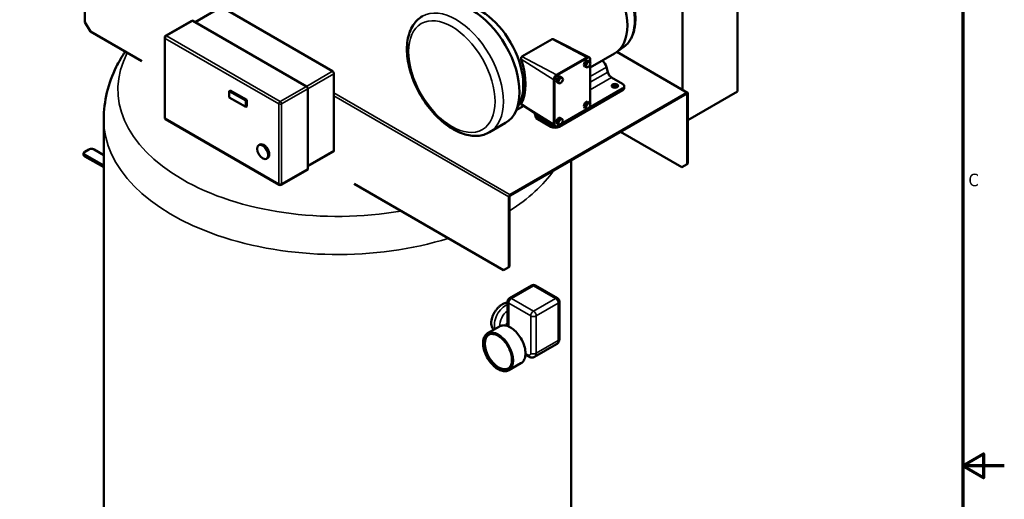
# Model space of a CAD drawing. Header units: inches. Extents: x 1 to 226, y 4 to 143.
# Tile 72 of 81: x 163 to 226, y 71 to 102. Entities that reach past the tile are written whole.
import ezdxf

# ---------------------------------------------------------------- set-up
doc = ezdxf.new("R2010")
doc.units = ezdxf.units.IN
doc.header["$LTSCALE"] = 6.666667
doc.header["$MEASUREMENT"] = 0
for name, color, linetype, lineweight in [('Border (ANSI)', 7, 'Continuous', 70), ('Visible (ANSI)', 7, 'Continuous', 50), ('Visible Narrow (ANSI)', 7, 'Continuous', 35)]:
    doc.layers.add(name, color=color, linetype=linetype, lineweight=lineweight)
doc.styles.add('Note Text (ANSI)', font='tahoma.ttf')

# ---------------------------------------------------------------- blocks, each defined once
blk = doc.blocks.new('Borders Default Border')
at = {"layer": 'Border (ANSI)', "flags": 128}
for points in [[(0.5, 1), (0.5, 21), (33.5, 21), (33.5, 1), (0.5, 1)], [(33.9, 11), (33.5, 11), (33.7, 11.1155), (33.7, 10.8845), (33.5, 11)]]:
    blk.add_lwpolyline(points, dxfattribs=at)
at = {"layer": 'Border (ANSI)', "insert": (33.5557, 13.6879), "char_height": 0.12, "attachment_point": 7, "style": 'Note Text (ANSI)'}
blk.add_mtext('C', dxfattribs=at)

msp = doc.modelspace()

# ---------------------------------------------------------------- linework, layer by layer
at = {"layer": 'Visible (ANSI)'}
for p, q in [((208.8732, 114.4932), (208.8732, 97.3467)), ((205.3377, 97.4565), (205.3377, 112.4519)), ((166.9771, 101.7966), (166.9771, 106.298)), ((174.0455, 101.7965), (175.7004, 102.752)), ((175.7629, 102.7458), (182.8792, 98.6372)), ((167.3307, 101.1843), (166.9771, 101.7966)), ((173.8428, 101.8837), (172.1621, 100.9132)), ((181.1984, 97.6668), (173.9053, 101.8775)), ((167.3307, 101.1843), (170.6255, 99.282)), ((172.0996, 100.805), (172.0996, 95.6749)), ((195.0312, 99.5801), (196.9757, 100.7028)), ((197.0419, 100.7034), (199.3228, 99.5443)), ((201.572, 100.2013), (201.1025, 99.8586)), ((201.1354, 99.8826), (205.668, 97.2657)), ((197.2572, 98.4072), (199.2017, 99.5298)), ((199.2459, 99.5043), (197.3014, 98.3816)), ((199.081, 99.256), (199.0044, 99.0587)), ((199.2341, 99.3444), (199.081, 99.256)), ((199.081, 99.256), (199.2136, 99.1795)), ((199.3667, 99.2678), (199.2136, 99.1795)), ((199.2341, 99.3444), (199.3667, 99.2678)), ((199.3267, 99.5422), (199.3709, 99.5167)), ((199.4432, 99.1589), (199.3667, 99.2678)), ((199.4227, 98.8801), (200.9844, 99.7817)), ((199.4227, 99.1881), (199.4227, 99.4023)), ((199.0044, 99.0587), (199.081, 98.9498)), ((199.0044, 99.0587), (199.137, 98.9822)), ((199.081, 98.9498), (199.2136, 98.8733)), ((199.2136, 99.1795), (199.137, 98.9822)), ((199.137, 98.9822), (199.2136, 98.8733)), ((199.2136, 98.8733), (199.3667, 98.9617)), ((199.3667, 98.9617), (199.4432, 99.1589)), ((199.4227, 96.5445), (199.4227, 99.1061)), ((200.4529, 98.9105), (200.5415, 98.5812)), ((182.9676, 98.4841), (182.9676, 93.5582)), ((197.0804, 95.2432), (197.0804, 98.101)), ((197.1246, 98.0754), (197.1246, 95.2177)), ((197.3132, 98.2354), (197.2367, 98.0381)), ((197.2367, 98.0381), (197.3132, 97.9292)), ((197.2367, 98.0381), (197.3693, 97.9615)), ((197.4663, 98.3238), (197.3132, 98.2354)), ((197.3132, 98.2354), (197.4458, 98.1588)), ((197.4458, 98.1588), (197.3693, 97.9615)), ((197.5989, 98.2472), (197.4458, 98.1588)), ((197.4663, 98.3238), (197.5989, 98.2472)), ((197.6755, 98.1383), (197.5989, 98.2472)), ((197.5989, 97.941), (197.6755, 98.1383)), ((201.4892, 97.8336), (200.7904, 98.2371)), ((176.313, 97.4104), (176.2423, 97.3696)), ((176.2423, 97.3696), (176.2423, 96.9613)), ((177.303, 96.7572), (176.2423, 97.3696)), ((176.313, 97.4104), (177.3737, 96.798)), ((181.2868, 92.3837), (181.2868, 97.5137)), ((197.3132, 97.9292), (197.4458, 97.8526)), ((197.3693, 97.9615), (197.4458, 97.8526)), ((197.4234, 95.1799), (201.4892, 97.5274)), ((197.4234, 95.0779), (201.4892, 97.4253)), ((197.4458, 97.8526), (197.5989, 97.941)), ((201.5991, 97.6805), (201.5991, 97.5784)), ((208.8732, 97.3467), (205.6912, 95.5096)), ((176.2423, 96.9613), (177.303, 96.349)), ((177.3737, 96.798), (177.303, 96.7572)), ((177.303, 96.349), (177.303, 96.7572)), ((177.3737, 96.798), (177.3737, 96.3898)), ((205.612, 97.2602), (194.2799, 90.7176)), ((194.2799, 90.667), (205.612, 97.2096)), ((205.6474, 97.1891), (205.6474, 92.6878)), ((205.6912, 92.7131), (205.6912, 97.2145)), ((177.3737, 96.3898), (177.303, 96.349)), ((194.668, 96.135), (195.1546, 96.4159)), ((194.9859, 96.5258), (197.1284, 95.1311)), ((197.5989, 95.2874), (199.2136, 96.2197)), ((199.081, 96.6024), (199.0044, 96.4051)), ((199.0044, 96.4051), (199.081, 96.2962)), ((199.0044, 96.4051), (199.137, 96.3286)), ((199.2341, 96.6908), (199.081, 96.6024)), ((199.081, 96.6024), (199.2136, 96.5258)), ((199.081, 96.2962), (199.2136, 96.2197)), ((199.2136, 96.5258), (199.137, 96.3286)), ((199.137, 96.3286), (199.2136, 96.2197)), ((199.3667, 96.6142), (199.2136, 96.5258)), ((199.2136, 96.2197), (199.3667, 96.308)), ((199.2341, 96.6908), (199.3667, 96.6142)), ((199.4432, 96.5053), (199.3667, 96.6142)), ((199.3667, 96.308), (199.4432, 96.5053)), ((168.1875, 95.5446), (168.1875, 69.4167)), ((172.1621, 95.5667), (179.4552, 91.356)), ((195.937, 95.6298), (195.8467, 95.9654)), ((195.937, 95.6298), (196.893, 95.0779)), ((196.1942, 95.5834), (196.893, 95.1799)), ((197.3132, 95.5818), (197.2367, 95.3845)), ((197.4663, 95.6702), (197.3132, 95.5818)), ((197.3132, 95.5818), (197.4458, 95.5052)), ((197.4458, 95.5052), (197.3693, 95.3079)), ((197.5989, 95.5936), (197.4458, 95.5052)), ((197.4663, 95.6702), (197.5989, 95.5936)), ((197.6755, 95.4847), (197.5989, 95.5936)), ((197.5989, 95.2874), (197.6755, 95.4847)), ((192.9513, 94.7281), (193.9868, 95.326)), ((197.1322, 95.1288), (197.1764, 95.1033)), ((197.2367, 95.3845), (197.3132, 95.2756)), ((197.2367, 95.3845), (197.3693, 95.3079)), ((197.3014, 95.1156), (197.4458, 95.199)), ((197.3132, 95.2756), (197.4458, 95.199)), ((197.3693, 95.3079), (197.4458, 95.199)), ((197.4458, 95.199), (197.5989, 95.2874)), ((201.3602, 94.7548), (205.2938, 92.4837)), ((166.9687, 93.4718), (167.2261, 93.6205)), ((167.5694, 93.6205), (168.1875, 93.2636)), ((178.207, 93.9385), (178.1363, 93.8977)), ((166.8825, 93.343), (166.8825, 93.3109)), ((168.1875, 92.4783), (166.9687, 93.1821)), ((178.707, 93.0725), (178.6363, 93.0317)), ((181.2868, 92.5455), (182.9417, 93.501)), ((198.1875, 92.923), (198.1875, 69.4167)), ((181.2609, 92.3264), (179.5802, 91.356)), ((205.6474, 92.6878), (205.2938, 92.4837)), ((205.6912, 92.7131), (205.6474, 92.6878)), ((184.2591, 91.4106), (193.8472, 85.8749)), ((194.2007, 90.5804), (194.2007, 86.0791)), ((194.2446, 86.1044), (194.2446, 90.6057)), ((194.2007, 86.0791), (193.8472, 85.8749)), ((194.2446, 86.1044), (194.2007, 86.0791)), ((195.649, 84.8966), (194.2348, 84.0801)), ((195.899, 84.8966), (197.3132, 84.0801)), ((194.1098, 83.8636), (194.1098, 82.2957)), ((197.4382, 81.4652), (197.4382, 83.8636)), ((192.8334, 81.8341), (193.597, 82.275)), ((194.1098, 82.418), (194.0227, 82.4683)), ((195.8473, 80.3177), (197.2615, 81.1342)), ((195.2565, 80.4547), (195.4723, 80.3301)), ((194.2034, 79.4612), (194.967, 79.9021))]:
    msp.add_line(p, q, dxfattribs=at)
for centre, radius, start, end in [((172.2246, 100.805), 0.125, 120, 180), ((172.2246, 95.6749), 0.125, 180, 240), ((179.5177, 91.4643), 0.125, 240, 300), ((195.774, 84.6801), 0.25, 60, 120), ((194.3598, 83.8636), 0.25, 120, 180), ((197.1882, 83.8636), 0.25, 0, 60)]:
    msp.add_arc(centre, radius, start, end, dxfattribs=at)
for centre, major_axis, ratio, start_param, end_param in [((199.0144, 103.1939), (-1.97, 3.4121), 0.5773503, 3.1415927, 6.2831853), ((191.8368, 99.0499), (-2.15, 3.7239), 0.5773503, 3.1415927, 6.2831853), ((192.3393, 99.34), (-1.97, 3.4121), 0.5773503, 3.3912631, 6.0335149), ((173.9053, 101.7754), (-0.0625, 0.1083), 0.5773503, 5.4977871, 6.2831853), ((192.6037, 99.4927), (1.8459, -3.4829), 0.5516386, 0.3451522, 1.2656306), ((199.2017, 99.3257), (0.125, 0.2165), 0.5773503, 0, 0.7853982), ((199.2459, 99.3002), (0.125, 0.2165), 0.5773503, 5.4977871, 7.0685835), ((200.1211, 98.9611), (0.25, -0.433), 0.5773503, 1.1377866, 2.1628239), ((182.8792, 98.5351), (-0.0625, 0.1083), 0.5773503, 3.9269908, 5.4977871), ((197.2572, 98.203), (0.125, 0.2165), 0.5773503, 0.7853982, 2.3561945), ((197.3014, 98.1775), (-0.125, -0.2165), 0.5773503, 3.9269908, 5.4977871), ((200.7904, 98.5432), (0.1875, -0.3248), 0.5773503, 4.2793792, 5.4977871), ((181.1984, 97.5647), (-0.0625, 0.1083), 0.5773503, 3.9269908, 5.4977871), ((201.0013, 97.6049), (-0.205, 0), 0.5773503, 3.5873736, 5.8374043), ((201.2241, 97.6805), (0.375, 0), 0.5773503, 5.4977871, 7.0685835), ((201.2241, 97.5784), (0.375, 0), 0.5773503, 5.4977871, 6.2831853), ((205.612, 97.1687), (0.056, 0.097), 0.5773503, 5.4977871, 7.0685835), ((205.612, 97.1687), (0.025, 0.0433), 0.5773503, 5.4977871, 7.0685835), ((199.2459, 96.4425), (0.125, 0.2165), 0.5773503, 5.4506551, 5.4977871), ((196.1942, 95.8896), (-0.1875, 0.3248), 0.5773503, 1.2339612, 2.3561945), ((197.1582, 95.333), (0.375, 0), 0.5773503, 3.9269908, 4.6995277), ((197.1582, 95.231), (0.375, 0), 0.5773503, 3.9269908, 5.4977871), ((197.2572, 95.3453), (-0.125, -0.2165), 0.5773503, 5.4977871, 6.2831853), ((197.3014, 95.3198), (-0.125, -0.2165), 0.5773503, 5.4977871, 7.0685835), ((197.1582, 95.333), (0.375, 0), 0.5773503, 5.2974523, 5.4977871), ((178.457, 93.5055), (-0.25, 0.433), 0.5773503, 3.1415926, 6.2831853), ((182.8792, 93.6092), (0.0625, -0.1083), 0.5773503, 0, 0.7853982), ((181.1984, 92.4347), (0.0625, -0.1083), 0.5773503, 0, 0.7853982), ((194.2799, 90.6261), (0.056, 0.097), 0.5773503, 0.7853982, 2.3561945), ((194.2799, 90.6261), (-0.025, -0.0433), 0.5773503, 3.9269908, 5.4977871), ((193.5375, 80.6587), (-0.625, 1.0825), 0.5773503, 0.0154619, 3.1261307)]:
    msp.add_ellipse(centre, major_axis=major_axis, ratio=ratio, start_param=start_param, end_param=end_param, dxfattribs=at)
for centre, major_axis in [((201.0013, 97.707), (-0.205, 0)), ((178.3863, 93.4647), (0.25, -0.433))]:
    msp.add_ellipse(centre, major_axis=major_axis, ratio=0.5773503, dxfattribs=at)
for points, knots in [([(197.7016, 106.9051), (197.9222, 107.0027), (198.1682, 107.0458), (198.6997, 107.0262), (198.9872, 106.955), (199.5783, 106.7012), (199.8822, 106.5118), (200.466, 106.0368), (200.7456, 105.7508), (201.2521, 105.1138), (201.4792, 104.7632), (201.8601, 104.0312), (202.0139, 103.65), (202.2331, 102.8921), (202.2981, 102.5155), (202.3293, 101.8019), (202.2951, 101.4648), (202.1229, 100.8712), (201.9867, 100.6123), (201.731, 100.3306), (201.6545, 100.2616), (201.572, 100.2013)], [0.8473015, 0.8473015, 0.8473015, 0.8473015, 1.1330738, 1.1330738, 1.4434003, 1.4434003, 1.7726122, 1.7726122, 2.1031941, 2.1031941, 2.4320171, 2.4320171, 2.7603814, 2.7603814, 3.0899352, 3.0899352, 3.4209418, 3.4209418, 3.7440742, 3.7440742, 3.8650875, 3.8650875, 3.8650875, 3.8650875]), ([(192.9513, 94.7281), (192.7202, 94.5947), (192.4577, 94.518), (191.8891, 94.4783), (191.5815, 94.5234), (190.9355, 94.7342), (190.5963, 94.9121), (189.9343, 95.3817), (189.6121, 95.6761), (189.0214, 96.3456), (188.7527, 96.7203), (188.2925, 97.5132), (188.1009, 97.9311), (187.8127, 98.7729), (187.7164, 99.1965), (187.6326, 100.0124), (187.6457, 100.4045), (187.7915, 101.112), (187.9226, 101.4299), (188.2616, 101.8903), (188.443, 102.0557), (188.6513, 102.176)], [3.9269908, 3.9269908, 3.9269908, 3.9269908, 4.2015305, 4.2015305, 4.4982581, 4.4982581, 4.8263596, 4.8263596, 5.161237, 5.161237, 5.4938679, 5.4938679, 5.8253152, 5.8253152, 6.1578866, 6.1578866, 6.4927299, 6.4927299, 6.8211018, 6.8211018, 7.0685835, 7.0685835, 7.0685835, 7.0685835]), ([(196.9757, 100.7028), (196.9857, 100.7085), (196.9973, 100.7118), (197.0203, 100.7117), (197.0318, 100.7085), (197.0419, 100.7034)], [0, 0, 0, 0, 0.10729348, 0.10729348, 0.21219001, 0.21219001, 0.21219001, 0.21219001]), ([(168.1875, 95.5446), (168.1875, 96.1332), (168.2594, 96.7214), (168.5345, 97.8566), (168.7372, 98.4033), (169.1599, 99.2584), (169.3507, 99.585), (169.5603, 99.897)], [2.35619449, 2.35619449, 2.35619449, 2.35619449, 2.49520739, 2.49520739, 2.6342203, 2.6342203, 2.72616012, 2.72616012, 2.72616012, 2.72616012]), ([(194.9909, 99.4175), (194.986, 99.4324), (194.9828, 99.4495), (194.9814, 99.484), (194.9833, 99.5013), (194.9909, 99.5298), (194.9966, 99.5431), (195.0117, 99.5654), (195.0212, 99.5744), (195.0312, 99.5801)], [1.40429285, 1.40429285, 1.40429285, 1.40429285, 1.52753386, 1.52753386, 1.65077487, 1.65077487, 1.75806835, 1.75806835, 1.86536183, 1.86536183, 1.86536183, 1.86536183]), ([(194.9859, 96.5258), (194.9829, 96.5278), (194.9815, 96.5315), (194.9828, 96.5429), (194.986, 96.551), (194.9909, 96.5598)], [1.16365601, 1.16365601, 1.16365601, 1.16365601, 1.27050889, 1.27050889, 1.3937499, 1.3937499, 1.3937499, 1.3937499]), ([(167.5694, 93.6205), (167.5501, 93.6316), (167.5287, 93.6405), (167.4832, 93.6539), (167.4592, 93.6583), (167.4102, 93.6628), (167.3853, 93.6628), (167.3363, 93.6583), (167.3123, 93.6539), (167.2669, 93.6405), (167.2455, 93.6316), (167.2261, 93.6205)], [0, 0, 0, 0, 0.3141593, 0.3141593, 0.6283185, 0.6283185, 0.9424778, 0.9424778, 1.2566371, 1.2566371, 1.5707963, 1.5707963, 1.5707963, 1.5707963]), ([(166.9687, 93.4718), (166.959, 93.4662), (166.9499, 93.4601), (166.9328, 93.4465), (166.9249, 93.4392), (166.9108, 93.4231), (166.9044, 93.4144), (166.8939, 93.3957), (166.8897, 93.3857), (166.884, 93.3648), (166.8825, 93.3539), (166.8825, 93.343)], [1.57079633, 1.57079633, 1.57079633, 1.57079633, 1.72787596, 1.72787596, 1.88495559, 1.88495559, 2.04203522, 2.04203522, 2.19911486, 2.19911486, 2.35619449, 2.35619449, 2.35619449, 2.35619449]), ([(166.8825, 93.3109), (166.8825, 93.3), (166.884, 93.2891), (166.8897, 93.2682), (166.8939, 93.2582), (166.9044, 93.2395), (166.9108, 93.2308), (166.9249, 93.2147), (166.9328, 93.2073), (166.9499, 93.1938), (166.959, 93.1876), (166.9687, 93.1821)], [2.35619449, 2.35619449, 2.35619449, 2.35619449, 2.51327412, 2.51327412, 2.67035376, 2.67035376, 2.82743339, 2.82743339, 2.98451302, 2.98451302, 3.14159265, 3.14159265, 3.14159265, 3.14159265]), ([(193.0634, 82.4943), (193.0634, 82.5456), (193.068, 82.6009), (193.087, 82.716), (193.1016, 82.7758), (193.1399, 82.896), (193.1637, 82.9564), (193.2185, 83.0739), (193.2495, 83.1309), (193.3152, 83.2379), (193.3522, 83.2915), (193.4323, 83.3944), (193.4754, 83.4437), (193.5647, 83.5343), (193.611, 83.5758), (193.7035, 83.6485), (193.7497, 83.6798), (193.8385, 83.7311), (193.8842, 83.7528), (193.9743, 83.7856), (194.0189, 83.7966), (194.0778, 83.8034), (194.094, 83.8045), (194.1098, 83.8046)], [0, 0, 0, 0, 0.4785445, 0.4785445, 0.9570891, 0.9570891, 1.4356336, 1.4356336, 1.9141781, 1.9141781, 2.3927223, 2.3927223, 2.8712665, 2.8712665, 3.3498107, 3.3498107, 3.828355, 3.828355, 4.3068992, 4.3068992, 4.7854434, 4.7854434, 4.9714451, 4.9714451, 4.9714451, 4.9714451]), ([(193.2323, 82.0645), (193.2179, 82.0763), (193.2041, 82.0895), (193.1637, 82.1344), (193.1399, 82.1704), (193.1016, 82.2514), (193.087, 82.2965), (193.068, 82.3923), (193.0634, 82.443), (193.0634, 82.4943)], [13.6508031, 13.6508031, 13.6508031, 13.6508031, 13.8777862, 13.8777862, 14.3563308, 14.3563308, 14.8348753, 14.8348753, 15.3134198, 15.3134198, 15.3134198, 15.3134198]), ([(194.967, 79.9021), (195.0401, 79.9443), (195.1018, 80.0061), (195.197, 80.1631), (195.2299, 80.259), (195.2637, 80.4764), (195.2638, 80.5984), (195.2307, 80.8548), (195.1974, 80.9892), (195.1011, 81.2565), (195.0382, 81.3894), (194.8891, 81.6406), (194.8029, 81.7588), (194.6158, 81.969), (194.5149, 82.0608), (194.308, 82.2087), (194.2021, 82.2647), (193.9956, 82.3343), (193.895, 82.3481), (193.7278, 82.3321), (193.6585, 82.3105), (193.597, 82.275)], [5.4977871, 5.4977871, 5.4977871, 5.4977871, 5.8045075, 5.8045075, 6.120028, 6.120028, 6.4430339, 6.4430339, 6.7666405, 6.7666405, 7.0896218, 7.0896218, 7.4123627, 7.4123627, 7.7354128, 7.7354128, 8.0590826, 8.0590826, 8.3816519, 8.3816519, 8.6393798, 8.6393798, 8.6393798, 8.6393798]), ([(192.8334, 81.8341), (192.7603, 81.7919), (192.6986, 81.7301), (192.6034, 81.5732), (192.5705, 81.4772), (192.5367, 81.2598), (192.5366, 81.1378), (192.5697, 80.8814), (192.603, 80.7471), (192.6993, 80.4797), (192.7622, 80.3468), (192.9113, 80.0956), (192.9975, 79.9774), (193.1846, 79.7673), (193.2855, 79.6754), (193.4924, 79.5275), (193.5984, 79.4715), (193.8048, 79.4019), (193.9054, 79.3882), (194.0726, 79.4042), (194.1419, 79.4257), (194.2034, 79.4612)], [2.3561945, 2.3561945, 2.3561945, 2.3561945, 2.6629149, 2.6629149, 2.9784354, 2.9784354, 3.3014412, 3.3014412, 3.6250479, 3.6250479, 3.9480291, 3.9480291, 4.2707701, 4.2707701, 4.5938202, 4.5938202, 4.91749, 4.91749, 5.2400592, 5.2400592, 5.4977871, 5.4977871, 5.4977871, 5.4977871]), ([(194.1434, 79.5651), (194.2101, 79.6036), (194.2657, 79.6617), (194.3476, 79.8106), (194.3746, 79.9001), (194.3981, 80.1008), (194.3952, 80.2115), (194.3597, 80.4441), (194.3273, 80.566), (194.236, 80.8088), (194.1771, 80.9296), (194.0387, 81.1575), (193.9592, 81.2647), (193.7881, 81.4541), (193.6965, 81.5365), (193.5108, 81.6681), (193.4168, 81.7174), (193.2362, 81.7789), (193.1498, 81.7909), (193.006, 81.779), (192.9461, 81.7606), (192.8934, 81.7302)], [5.4977871, 5.4977871, 5.4977871, 5.4977871, 5.8341152, 5.8341152, 6.1573353, 6.1573353, 6.4735899, 6.4735899, 6.7897756, 6.7897756, 7.1066441, 7.1066441, 7.4237335, 7.4237335, 7.7404664, 7.7404664, 8.0564936, 8.0564936, 8.3733793, 8.3733793, 8.6393798, 8.6393798, 8.6393798, 8.6393798]), ([(197.4382, 81.4652), (197.4382, 81.4431), (197.4368, 81.4206), (197.4299, 81.3747), (197.4246, 81.3512), (197.4086, 81.3037), (197.398, 81.2797), (197.3702, 81.2328), (197.3529, 81.2098), (197.3117, 81.1681), (197.2877, 81.1493), (197.2615, 81.1342)], [0, 0, 0, 0, 0.15707963, 0.15707963, 0.31415927, 0.31415927, 0.4712389, 0.4712389, 0.62831853, 0.62831853, 0.78539816, 0.78539816, 0.78539816, 0.78539816]), ([(195.8473, 80.3177), (195.8211, 80.3026), (195.7928, 80.2912), (195.736, 80.2763), (195.7075, 80.2728), (195.653, 80.2722), (195.6269, 80.2751), (195.5778, 80.285), (195.5548, 80.2921), (195.5116, 80.3091), (195.4913, 80.3191), (195.4723, 80.3301)], [0.78539816, 0.78539816, 0.78539816, 0.78539816, 0.9424778, 0.9424778, 1.09955743, 1.09955743, 1.25663706, 1.25663706, 1.41371669, 1.41371669, 1.57079633, 1.57079633, 1.57079633, 1.57079633])]:
    msp.add_open_spline(points, degree=3, knots=knots, dxfattribs=at)
at = {"layer": 'Visible Narrow (ANSI)'}
for p, q in [((174.0821, 101.7754), (175.7629, 102.7458)), ((172.2246, 100.9071), (173.9053, 101.8775)), ((172.1362, 95.6239), (172.1362, 100.754)), ((172.1362, 100.754), (179.4293, 96.5433)), ((179.5177, 96.6964), (172.2246, 100.9071)), ((196.9757, 100.7028), (199.2017, 99.5298)), ((194.9909, 99.4175), (197.0804, 98.101)), ((195.0312, 99.5801), (197.2572, 98.4072)), ((199.2017, 99.5298), (199.2459, 99.5043)), ((201.1064, 99.8615), (205.612, 97.2602)), ((182.8792, 98.6372), (181.1984, 97.6668)), ((200.4529, 98.9105), (199.4227, 98.3157)), ((181.2868, 97.5137), (182.9676, 98.4841)), ((197.0804, 98.101), (197.1246, 98.0754)), ((197.2572, 98.4072), (197.3014, 98.3816)), ((199.4227, 97.9353), (200.5415, 98.5812)), ((200.7904, 98.2371), (199.4227, 97.4474)), ((181.1984, 97.6668), (179.5177, 96.6964)), ((179.606, 96.5433), (181.2868, 97.5137)), ((201.4892, 97.5274), (201.4892, 97.4253)), ((194.2799, 90.7176), (182.9676, 97.2487)), ((182.9676, 97.0659), (194.2007, 90.5804)), ((205.612, 97.2096), (205.6474, 97.1891)), ((179.4293, 96.5433), (179.4293, 91.4132)), ((179.606, 91.4132), (179.606, 96.5433)), ((194.9909, 96.5598), (197.0804, 95.2432)), ((179.4293, 91.4132), (172.1362, 95.6239)), ((196.321, 95.6567), (196.1942, 95.5834)), ((196.893, 95.1799), (196.893, 95.0779)), ((197.0804, 95.2432), (197.1246, 95.2177)), ((197.4234, 95.1799), (197.4234, 95.0779)), ((167.2519, 93.6179), (166.9944, 93.4693)), ((168.1875, 93.2461), (167.5436, 93.6179)), ((182.9676, 93.5582), (181.2868, 92.5878)), ((166.958, 93.2377), (166.958, 93.2057)), ((168.1875, 92.5278), (166.958, 93.2377)), ((166.958, 93.2057), (168.1875, 92.4958)), ((166.9944, 93.3009), (168.1875, 92.612)), ((181.2868, 92.3837), (179.606, 91.4132)), ((194.3598, 84.0678), (195.774, 84.8843)), ((195.774, 84.8843), (197.1882, 84.0678)), ((195.774, 83.2513), (194.3598, 84.0678)), ((197.1882, 84.0678), (195.774, 83.2513)), ((194.183, 83.7616), (195.5973, 82.9451)), ((194.183, 82.2667), (194.183, 83.7616)), ((195.9508, 82.9451), (197.365, 83.7616)), ((197.365, 83.7616), (197.365, 81.3631)), ((195.5973, 82.9451), (195.5973, 80.5466)), ((195.9508, 80.5466), (195.9508, 82.9451)), ((197.365, 81.3631), (195.9508, 80.5466)), ((195.4205, 80.4446), (195.2596, 80.5375))]:
    msp.add_line(p, q, dxfattribs=at)
for centre, major_axis, start_param, end_param in [((199.5168, 103.484), (-1.9389, 3.3583), 3.203496, 6.221282), ((190.8013, 98.4521), (-2.15, 3.7239), 3.1415927, 6.2831853), ((172.2246, 100.805), (-0.125, 0), 0, 0.7853982), ((172.2246, 100.805), (0.0625, 0.1083), 0.7853982, 2.3561945), ((172.2246, 100.805), (-0.0625, 0.1083), 5.4977871, 6.2831853), ((183.1875, 97.463), (-14.0941, 0), 5.9895474, 8.1476195), ((179.5177, 96.5943), (-0.0625, -0.1083), 3.9269908, 5.4977871), ((179.5177, 96.5943), (0.125, 0), 3.9269908, 5.4977871), ((179.5177, 96.5943), (-0.0625, 0.1083), 3.9269908, 5.4977871), ((183.1875, 95.5446), (-15, 0), 0, 2.065073), ((172.2246, 95.6749), (-0.125, 0), 0, 0.7853982), ((172.2246, 95.6749), (-0.0625, -0.1083), 5.4977871, 6.2831853), ((167.2519, 93.5758), (-0.0258, 0.0447), 5.4977871, 6.2831853), ((167.3978, 93.5337), (-0.2062, 0), 3.9269908, 5.4977871), ((167.5436, 93.5758), (0.0258, 0.0447), 0, 0.7853982), ((167.1403, 93.343), (-0.2578, 0), 0, 0.7853982), ((167.1403, 93.3109), (-0.2578, 0), 0, 0.7853982), ((167.1403, 93.3851), (-0.2063, 0), 5.4977871, 7.0685835), ((166.9944, 93.2588), (-0.0258, -0.0447), 3.9269908, 5.4977871), ((166.9944, 93.2267), (-0.0258, -0.0447), 5.4977871, 6.2831853), ((166.9944, 93.4272), (-0.0258, 0.0447), 5.4977871, 6.2831853), ((183.1875, 95.5446), (15, 0), 5.5412101, 5.8975328), ((179.5177, 91.4643), (-0.0625, -0.1083), 5.4977871, 6.2831853), ((179.5177, 91.4643), (-0.125, 0), 0.7853982, 2.3561945), ((179.5177, 91.4643), (0.0625, -0.1083), 0, 0.7853982), ((195.774, 84.6801), (-0.125, 0.2165), 5.4977871, 6.2831853), ((195.774, 84.6801), (0.125, 0.2165), 0, 0.7853982), ((194.3598, 83.8636), (0.125, 0.2165), 0.7853982, 2.3561945), ((194.3598, 83.8636), (-0.125, 0.2165), 5.4977871, 6.2831853), ((197.1882, 83.8636), (0.125, 0.2165), 0, 0.7853982), ((197.1882, 83.8636), (0.125, -0.2165), 0.7853982, 2.3561945), ((193.9709, 82.7869), (-0.5, -0.866), 3.7292582, 5.8687655), ((194.3598, 83.8636), (-0.25, 0), 0, 0.7853982), ((197.1882, 83.8636), (0.25, 0), 5.4977871, 6.2831853), ((194.1477, 82.6848), (0.375, 0.6495), 0.8568635, 2.5086031), ((195.774, 83.0471), (-0.125, -0.2165), 3.9269908, 5.4977871), ((195.774, 83.0471), (0.25, 0), 3.9269908, 5.4977871), ((195.774, 83.0471), (-0.125, 0.2165), 3.9269908, 5.4977871), ((194.282, 81.0886), (0.685, -1.1865), 0, 3.1415927), ((193.5184, 80.6477), (-0.625, 1.0825), 0, 3.1415927), ((193.5184, 80.6477), (-0.685, 1.1865), 3.1415927, 6.2831853), ((197.0115, 81.5672), (0.25, -0.433), 0, 0.7853982), ((197.1882, 81.4652), (0.25, 0), 5.4977871, 6.2831853), ((195.4205, 80.6487), (0.125, -0.2165), 5.4977871, 7.0685835), ((195.5973, 80.5466), (-0.125, -0.2165), 5.4977871, 6.2831853), ((195.774, 80.6487), (0.25, 0), 3.9269908, 5.4977871), ((195.5973, 80.7507), (0.25, -0.433), 0, 0.7853982)]:
    msp.add_ellipse(centre, major_axis=major_axis, ratio=0.5773503, start_param=start_param, end_param=end_param, dxfattribs=at)
for centre, major_axis in [((190.5361, 98.299), (-1.9625, 3.3991)), ((193.4972, 80.6354), (-0.67, 1.1605)), ((193.4972, 80.6354), (0.64, -1.1085))]:
    msp.add_ellipse(centre, major_axis=major_axis, ratio=0.5773503, dxfattribs=at)

# ---------------------------------------------------------------- block references
at = {"xscale": 6.666666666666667, "yscale": 6.666666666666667, "zscale": 6.666666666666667}
msp.add_blockref('Borders Default Border', (0, 0), dxfattribs=at)

doc.saveas('drawing.dxf')
